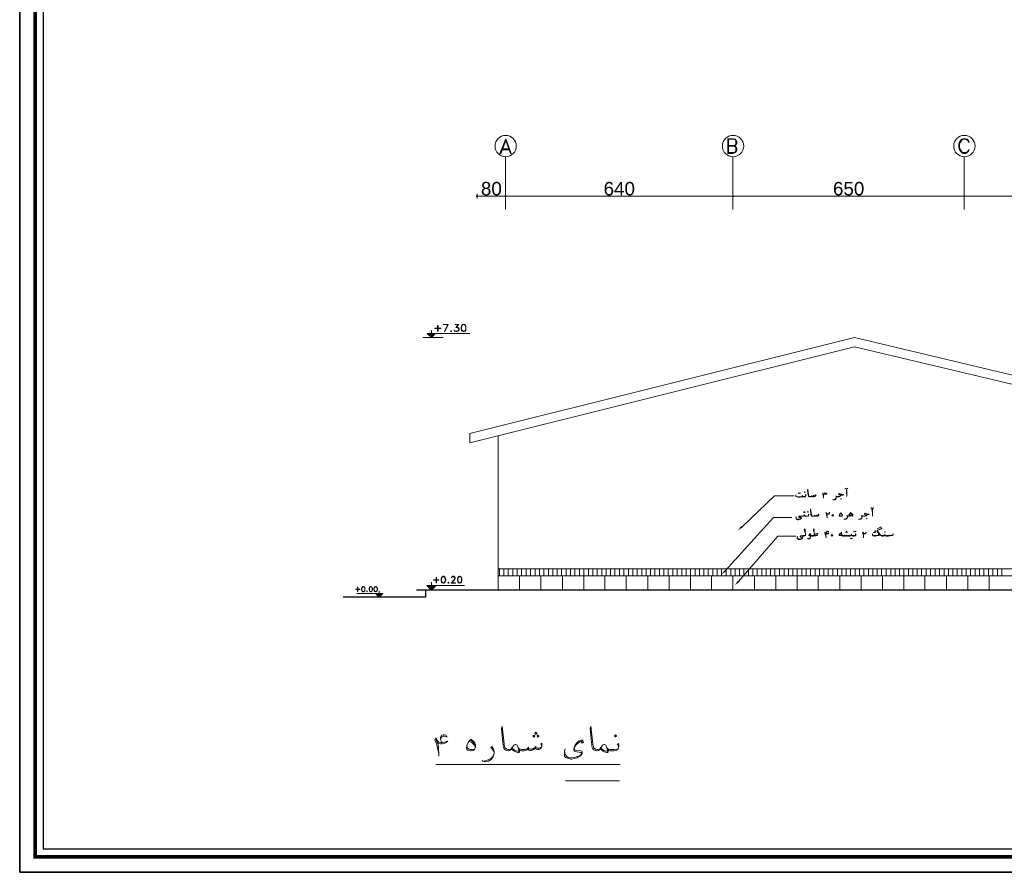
# Model space of a CAD drawing. Header units: metres. Extents: x 6 to 182, y 4 to 63.
# Tile 1 of 28: x 6 to 40, y 4 to 34. Entities that reach past the tile are written whole.
import ezdxf

# ---------------------------------------------------------------- set-up
doc = ezdxf.new("R2010")
doc.units = ezdxf.units.M
doc.header["$MEASUREMENT"] = 0
for name, color, linetype in [('PDF14_shib bandi', 7, 'Continuous'), ('PDF16_dim', 7, 'Continuous'), ('PDF16_hatch-plan', 7, 'Continuous'), ('PDF16_KADR', 7, 'Continuous'), ('PDF16_rahpelee', 7, 'Continuous'), ('PDF16_Text', 7, 'Continuous'), ('PDF16_textt', 7, 'Continuous')]:
    doc.layers.add(name, color=color, linetype=linetype)
doc.styles.add('PDF Arial', font='arial.ttf')

msp = doc.modelspace()

# ---------------------------------------------------------------- hatches: boundary and pattern name
at = {"layer": 'PDF14_shib bandi', "transparency": 33554559}
h = msp.add_hatch(color=256, dxfattribs=at)
h.paths.add_polyline_path([(31.468, 23.564), (31.43, 23.564), (31.468, 23.564)], flags=0)
h.paths.add_polyline_path([(31.468, 23.564), (31.372, 23.564), (31.468, 23.564)], flags=0)
h.paths.add_polyline_path([(31.468, 23.564), (31.372, 23.564), (31.468, 23.564)], flags=0)
h.paths.add_polyline_path([(31.468, 23.564), (31.372, 23.564), (31.468, 23.564)], flags=0)

# ---------------------------------------------------------------- linework, layer by layer
at = {"layer": 'PDF16_dim', "lineweight": 20}
for points in [[(21.635, 27.513), (21.635, 27.667)], [(22.588, 27.59), (22.55, 27.59), (21.712, 27.59), (21.673, 27.59)], [(30.524, 27.59), (30.486, 27.59), (22.694, 27.59), (22.665, 27.59)], [(38.576, 27.59), (38.538, 27.59), (30.63, 27.59), (30.592, 27.59)], [(46.637, 27.59), (46.599, 27.59), (38.692, 27.59), (38.653, 27.59)]]:
    msp.add_lwpolyline(points, dxfattribs=at)
for points in [[(22.627, 27.513), (22.627, 27.667)], [(30.553, 27.513), (30.553, 27.667)], [(38.615, 27.513), (38.615, 27.667)]]:
    msp.add_lwpolyline(points, close=True, dxfattribs=at)
at = {"layer": 'PDF16_dim', "transparency": 33554559}
for points in [[(21.606, 27.619), (21.635, 27.59), (21.596, 27.59)], [(21.596, 27.59), (21.606, 27.561), (21.635, 27.59)], [(21.635, 27.629), (21.606, 27.619), (21.635, 27.59)], [(21.606, 27.561), (21.635, 27.59), (21.635, 27.552)], [(21.635, 27.59), (21.664, 27.619), (21.635, 27.629)], [(21.673, 27.59), (21.635, 27.59), (21.664, 27.619)], [(21.635, 27.59), (21.635, 27.552), (21.664, 27.561)], [(21.664, 27.561), (21.673, 27.59), (21.635, 27.59)], [(22.598, 27.619), (22.627, 27.59), (22.588, 27.59)], [(22.598, 27.619), (22.588, 27.59), (22.627, 27.59)], [(22.588, 27.59), (22.598, 27.561), (22.627, 27.59)], [(22.588, 27.59), (22.627, 27.59), (22.598, 27.561)], [(22.627, 27.629), (22.598, 27.619), (22.627, 27.59)], [(22.627, 27.59), (22.627, 27.629), (22.598, 27.619)], [(22.598, 27.561), (22.627, 27.59), (22.627, 27.552)], [(22.627, 27.59), (22.598, 27.561), (22.627, 27.552)], [(22.627, 27.59), (22.656, 27.619), (22.627, 27.629)], [(22.656, 27.619), (22.627, 27.59), (22.627, 27.629)], [(22.665, 27.59), (22.627, 27.59), (22.656, 27.619)], [(22.665, 27.59), (22.656, 27.619), (22.627, 27.59)], [(22.627, 27.59), (22.627, 27.552), (22.656, 27.561)], [(22.656, 27.561), (22.665, 27.59), (22.627, 27.59)], [(22.627, 27.552), (22.656, 27.561), (22.627, 27.59)], [(22.656, 27.561), (22.627, 27.59), (22.665, 27.59)], [(30.534, 27.619), (30.553, 27.59), (30.524, 27.59)], [(30.534, 27.619), (30.524, 27.59), (30.553, 27.59)], [(30.524, 27.59), (30.534, 27.561), (30.553, 27.59)], [(30.524, 27.59), (30.553, 27.59), (30.534, 27.561)], [(30.553, 27.629), (30.534, 27.619), (30.553, 27.59)], [(30.553, 27.59), (30.553, 27.629), (30.534, 27.619)], [(30.534, 27.561), (30.553, 27.59), (30.553, 27.552)], [(30.553, 27.59), (30.534, 27.561), (30.553, 27.552)], [(30.553, 27.59), (30.582, 27.619), (30.553, 27.629)], [(30.582, 27.619), (30.553, 27.59), (30.553, 27.629)], [(30.592, 27.59), (30.553, 27.59), (30.582, 27.619)], [(30.592, 27.59), (30.582, 27.619), (30.553, 27.59)], [(30.553, 27.59), (30.553, 27.552), (30.582, 27.561)], [(30.582, 27.561), (30.592, 27.59), (30.553, 27.59)], [(30.553, 27.552), (30.582, 27.561), (30.553, 27.59)], [(30.582, 27.561), (30.553, 27.59), (30.592, 27.59)], [(38.586, 27.619), (38.615, 27.59), (38.576, 27.59)], [(38.586, 27.619), (38.576, 27.59), (38.615, 27.59)], [(38.576, 27.59), (38.586, 27.561), (38.615, 27.59)], [(38.576, 27.59), (38.615, 27.59), (38.586, 27.561)], [(38.615, 27.629), (38.586, 27.619), (38.615, 27.59)], [(38.615, 27.59), (38.615, 27.629), (38.586, 27.619)], [(38.586, 27.561), (38.615, 27.59), (38.615, 27.552)], [(38.615, 27.59), (38.586, 27.561), (38.615, 27.552)], [(38.615, 27.59), (38.644, 27.619), (38.615, 27.629)], [(38.644, 27.619), (38.615, 27.59), (38.615, 27.629)], [(38.653, 27.59), (38.615, 27.59), (38.644, 27.619)], [(38.653, 27.59), (38.644, 27.619), (38.615, 27.59)], [(38.615, 27.59), (38.615, 27.552), (38.644, 27.561)], [(38.644, 27.561), (38.653, 27.59), (38.615, 27.59)], [(38.615, 27.552), (38.644, 27.561), (38.615, 27.59)], [(38.644, 27.561), (38.615, 27.59), (38.653, 27.59)]]:
    msp.add_solid(points, dxfattribs=at)
at = {"layer": 'PDF16_hatch-plan', "lineweight": 18}
for points in [[(22.415, 14.357), (22.415, 14.598)], [(22.569, 14.357), (22.569, 14.598)], [(22.723, 14.357), (22.723, 14.598)], [(22.877, 14.357), (22.877, 14.598)], [(23.031, 14.357), (23.031, 14.598)], [(23.186, 14.357), (23.186, 14.598)], [(23.349, 14.357), (23.349, 14.598)], [(23.503, 14.357), (23.503, 14.598)], [(23.657, 14.357), (23.657, 14.598)], [(23.812, 14.357), (23.812, 14.598)], [(23.966, 14.357), (23.966, 14.598)], [(24.12, 14.357), (24.12, 14.598)], [(24.274, 14.357), (24.274, 14.598)], [(24.428, 14.357), (24.428, 14.598)], [(24.582, 14.357), (24.582, 14.598)], [(24.736, 14.357), (24.736, 14.598)], [(24.89, 14.357), (24.89, 14.598)], [(25.044, 14.357), (25.044, 14.598)], [(25.208, 14.357), (25.208, 14.598)], [(25.362, 14.357), (25.362, 14.598)], [(25.516, 14.357), (25.516, 14.598)], [(25.67, 14.357), (25.67, 14.598)], [(25.824, 14.357), (25.824, 14.598)], [(25.979, 14.357), (25.979, 14.598)], [(26.133, 14.357), (26.133, 14.598)], [(26.287, 14.357), (26.287, 14.598)], [(26.441, 14.357), (26.441, 14.598)], [(26.595, 14.357), (26.595, 14.598)], [(26.749, 14.357), (26.749, 14.598)], [(26.913, 14.357), (26.913, 14.598)], [(27.067, 14.357), (27.067, 14.598)], [(27.221, 14.357), (27.221, 14.598)], [(27.375, 14.357), (27.375, 14.598)], [(27.529, 14.357), (27.529, 14.598)], [(27.683, 14.357), (27.683, 14.598)], [(27.837, 14.357), (27.837, 14.598)], [(27.991, 14.357), (27.991, 14.598)], [(28.146, 14.357), (28.146, 14.598)], [(28.3, 14.357), (28.3, 14.598)], [(28.454, 14.357), (28.454, 14.598)], [(28.608, 14.357), (28.608, 14.598)], [(28.772, 14.357), (28.772, 14.598)], [(28.926, 14.357), (28.926, 14.598)], [(29.08, 14.357), (29.08, 14.598)], [(29.234, 14.357), (29.234, 14.598)], [(29.388, 14.357), (29.388, 14.598)], [(29.542, 14.357), (29.542, 14.598)], [(29.696, 14.357), (29.696, 14.598)], [(29.85, 14.357), (29.85, 14.598)], [(30.004, 14.357), (30.004, 14.598)], [(30.158, 14.357), (30.158, 14.598)], [(30.313, 14.357), (30.313, 14.598)], [(30.476, 14.357), (30.476, 14.598)], [(30.63, 14.357), (30.63, 14.598)], [(30.785, 14.357), (30.785, 14.598)], [(30.939, 14.357), (30.939, 14.598)], [(31.093, 14.357), (31.093, 14.598)], [(31.247, 14.357), (31.247, 14.598)], [(31.401, 14.357), (31.401, 14.598)], [(31.555, 14.357), (31.555, 14.598)], [(31.709, 14.357), (31.709, 14.598)], [(31.863, 14.357), (31.863, 14.598)], [(32.017, 14.357), (32.017, 14.598)], [(32.171, 14.357), (32.171, 14.598)], [(32.335, 14.357), (32.335, 14.598)], [(32.489, 14.357), (32.489, 14.598)], [(32.643, 14.357), (32.643, 14.598)], [(32.797, 14.357), (32.797, 14.598)], [(32.952, 14.357), (32.952, 14.598)], [(33.106, 14.357), (33.106, 14.598)], [(33.26, 14.357), (33.26, 14.598)], [(33.414, 14.357), (33.414, 14.598)], [(33.568, 14.357), (33.568, 14.598)], [(33.722, 14.357), (33.722, 14.598)], [(33.876, 14.357), (33.876, 14.598)], [(34.04, 14.357), (34.04, 14.598)], [(34.194, 14.357), (34.194, 14.598)], [(34.348, 14.357), (34.348, 14.598)], [(34.502, 14.357), (34.502, 14.598)], [(34.656, 14.357), (34.656, 14.598)], [(34.81, 14.357), (34.81, 14.598)], [(34.964, 14.357), (34.964, 14.598)], [(35.119, 14.357), (35.119, 14.598)], [(35.273, 14.357), (35.273, 14.598)], [(35.427, 14.357), (35.427, 14.598)], [(35.581, 14.357), (35.581, 14.598)], [(35.735, 14.357), (35.735, 14.598)], [(35.899, 14.357), (35.899, 14.598)], [(36.053, 14.357), (36.053, 14.598)], [(36.207, 14.357), (36.207, 14.598)], [(36.361, 14.357), (36.361, 14.598)], [(36.515, 14.357), (36.515, 14.598)], [(36.669, 14.357), (36.669, 14.598)], [(36.823, 14.357), (36.823, 14.598)], [(36.977, 14.357), (36.977, 14.598)], [(37.131, 14.357), (37.131, 14.598)], [(37.286, 14.357), (37.286, 14.598)], [(37.44, 14.357), (37.44, 14.598)], [(37.603, 14.357), (37.603, 14.598)], [(37.758, 14.357), (37.758, 14.598)], [(37.912, 14.357), (37.912, 14.598)], [(38.066, 14.357), (38.066, 14.598)], [(38.22, 14.357), (38.22, 14.598)], [(38.374, 14.357), (38.374, 14.598)], [(38.528, 14.357), (38.528, 14.598)], [(38.682, 14.357), (38.682, 14.598)], [(38.836, 14.357), (38.836, 14.598)], [(38.99, 14.357), (38.99, 14.598)], [(39.144, 14.357), (39.144, 14.598)], [(39.299, 14.357), (39.299, 14.598)], [(39.462, 14.357), (39.462, 14.598)], [(39.616, 14.357), (39.616, 14.598)], [(39.77, 14.357), (39.77, 14.598)], [(39.925, 14.357), (39.925, 14.598)]]:
    msp.add_lwpolyline(points, dxfattribs=at)
at = {"layer": 'PDF16_hatch-plan', "lineweight": 20}
for points in [[(23.118, 14.357), (23.118, 13.856)], [(23.86, 14.357), (23.86, 13.856)], [(24.611, 14.357), (24.611, 13.856)], [(25.353, 14.357), (25.353, 13.856)], [(26.094, 14.357), (26.094, 13.856)], [(26.836, 14.357), (26.836, 13.856)], [(27.587, 14.357), (27.587, 13.856)], [(28.329, 14.357), (28.329, 13.856)], [(29.07, 14.357), (29.07, 13.856)], [(29.812, 14.357), (29.812, 13.856)], [(30.553, 14.357), (30.553, 13.856)], [(31.305, 14.357), (31.305, 13.856)], [(32.046, 14.357), (32.046, 13.856)], [(32.788, 14.357), (32.788, 13.856)], [(33.529, 14.357), (33.529, 13.856)], [(34.281, 14.357), (34.281, 13.856)], [(35.022, 14.357), (35.022, 13.856)], [(35.764, 14.357), (35.764, 13.856)], [(36.505, 14.357), (36.505, 13.856)], [(37.247, 14.357), (37.247, 13.856)], [(37.998, 14.357), (37.998, 13.856)], [(38.74, 14.357), (38.74, 13.856)], [(39.481, 14.357), (39.481, 13.856)]]:
    msp.add_lwpolyline(points, dxfattribs=at)
at = {"layer": 'PDF16_KADR', "lineweight": 25}
for points in [[(5.695, 4.013), (89.785, 4.013), (89.785, 63.476), (5.695, 63.476)], [(5.695, 63.476), (89.785, 63.476), (89.785, 4.013), (5.695, 4.013)], [(6.514, 4.832), (88.841, 4.832), (88.841, 62.657), (6.514, 62.657)]]:
    msp.add_lwpolyline(points, close=True, dxfattribs=at)
at = {"layer": 'PDF16_KADR', "lineweight": 0, "const_width": 0.135}
msp.add_lwpolyline([(6.235, 62.937), (6.235, 4.552), (89.111, 4.552), (89.111, 62.937)], close=True, dxfattribs=at)
at = {"layer": 'PDF16_rahpelee', "lineweight": 20}
for points in [[(22.627, 28.958), (22.627, 27.128)], [(30.553, 28.958), (30.553, 27.128)], [(38.615, 28.958), (38.615, 27.128)], [(26.624, 7.769), (20.2, 7.769)], [(26.605, 7.201), (24.717, 7.201)]]:
    msp.add_lwpolyline(points, dxfattribs=at)
at = {"layer": 'PDF16_rahpelee', "lineweight": 18}
for points in [[(46.936, 19.77), (34.791, 22.659), (21.384, 19.317), (21.384, 18.99), (34.791, 22.341), (46.936, 19.452)], [(22.376, 13.856), (22.376, 19.24)], [(44.499, 14.598), (22.376, 14.598)], [(44.499, 14.357), (22.376, 14.357)]]:
    msp.add_lwpolyline(points, dxfattribs=at)
at = {"layer": 'PDF16_rahpelee', "lineweight": 30}
for points in [[(19.834, 13.856), (19.834, 13.606), (16.964, 13.606)], [(63.165, 13.856), (19.526, 13.856)], [(19.834, 13.654), (19.834, 13.644)]]:
    msp.add_lwpolyline(points, dxfattribs=at)
at = {"layer": 'PDF16_rahpelee', "lineweight": 20}
for centre in [(22.632, 29.338), (30.558, 29.338), (38.62, 29.338)]:
    msp.add_circle(centre, 0.371, dxfattribs=at)
at = {"layer": 'PDF16_textt', "lineweight": 20}
for points in [[(22.637, 29.593), (22.434, 29.083), (22.463, 29.083), (22.637, 29.526), (22.8, 29.083), (22.829, 29.083)], [(38.788, 29.208), (38.769, 29.208), (38.74, 29.16), (38.721, 29.141), (38.672, 29.112), (38.576, 29.112), (38.528, 29.141), (38.48, 29.208), (38.451, 29.285), (38.451, 29.401), (38.48, 29.478), (38.528, 29.545), (38.576, 29.574), (38.672, 29.574), (38.721, 29.545), (38.74, 29.526), (38.769, 29.478), (38.788, 29.478), (38.769, 29.526), (38.721, 29.574), (38.672, 29.593), (38.576, 29.593), (38.528, 29.574), (38.48, 29.526), (38.451, 29.478), (38.432, 29.401), (38.432, 29.285), (38.451, 29.208), (38.48, 29.16), (38.528, 29.112), (38.576, 29.083), (38.672, 29.083), (38.721, 29.112), (38.769, 29.16)], [(20.277, 22.881), (20.277, 23.083), (20.258, 23.083), (20.258, 22.881)], [(21.153, 23.121), (21.115, 23.112), (21.096, 23.073), (21.086, 23.015), (21.086, 22.977), (21.096, 22.919), (21.115, 22.881), (21.153, 22.871), (21.182, 22.871), (21.221, 22.881), (21.24, 22.919), (21.25, 22.977), (21.25, 23.015), (21.24, 23.073), (21.221, 23.112), (21.182, 23.121)], [(20.373, 22.977), (20.161, 22.977), (20.161, 22.986), (20.373, 22.986)], [(20.73, 22.9), (20.71, 22.89), (20.71, 22.881), (20.73, 22.871), (20.739, 22.871), (20.749, 22.881), (20.749, 22.89), (20.739, 22.9)], [(20.73, 22.89), (20.73, 22.881), (20.739, 22.881), (20.739, 22.89)], [(32.846, 17.246), (32.855, 17.237), (32.846, 17.227), (32.826, 17.237)], [(32.884, 17.246), (32.894, 17.237), (32.884, 17.227), (32.874, 17.237)], [(33.057, 17.256), (33.077, 17.266), (33.057, 17.275), (33.048, 17.266)], [(34.319, 17.025), (34.329, 17.034), (34.319, 17.044), (34.31, 17.034)], [(33.019, 16.582), (33.029, 16.572), (33.019, 16.562), (33.009, 16.572)], [(33.057, 16.582), (33.077, 16.572), (33.057, 16.562), (33.048, 16.572)], [(33.163, 16.572), (33.173, 16.582), (33.163, 16.591), (33.154, 16.582)], [(34.001, 16.457), (34.03, 16.485), (34.059, 16.457), (34.03, 16.428)], [(34.31, 16.543), (34.319, 16.543), (34.338, 16.524), (34.348, 16.505), (34.358, 16.495), (34.367, 16.476), (34.367, 16.466), (34.358, 16.447), (34.348, 16.437), (34.338, 16.428), (34.319, 16.428), (34.31, 16.428), (34.281, 16.428), (34.271, 16.437), (34.261, 16.447), (34.261, 16.457), (34.271, 16.476), (34.281, 16.514), (34.3, 16.534)], [(35.215, 16.341), (35.225, 16.351), (35.215, 16.36), (35.205, 16.351)], [(33.972, 15.763), (34.001, 15.792), (34.03, 15.763), (34.001, 15.734)], [(34.338, 15.782), (34.31, 15.753), (34.271, 15.763), (34.252, 15.773), (34.261, 15.802), (34.281, 15.821), (34.29, 15.83), (34.3, 15.83), (34.329, 15.83), (34.3, 15.821), (34.281, 15.811), (34.261, 15.792), (34.261, 15.782), (34.271, 15.782), (34.281, 15.773), (34.319, 15.773)], [(34.493, 15.859), (34.502, 15.869), (34.493, 15.879), (34.483, 15.869)], [(34.512, 15.888), (34.521, 15.898), (34.512, 15.908), (34.502, 15.898)], [(34.531, 15.859), (34.55, 15.869), (34.531, 15.879), (34.521, 15.869)], [(34.781, 15.908), (34.791, 15.898), (34.781, 15.888), (34.772, 15.898)], [(34.82, 15.908), (34.839, 15.898), (34.82, 15.888), (34.81, 15.898)], [(35.581, 15.994), (35.725, 16.062), (35.725, 16.052), (35.581, 15.985)], [(35.851, 15.869), (35.86, 15.879), (35.851, 15.888), (35.841, 15.879)], [(34.656, 15.667), (34.676, 15.657), (34.656, 15.647), (34.647, 15.657)], [(34.704, 15.667), (34.714, 15.657), (34.704, 15.647), (34.695, 15.657)], [(20.306, 14.203), (20.123, 14.203), (20.123, 14.212), (20.306, 14.212)], [(20.219, 14.106), (20.219, 14.299), (20.209, 14.299), (20.209, 14.106)], [(20.45, 14.338), (20.421, 14.318), (20.402, 14.289), (20.383, 14.232), (20.383, 14.203), (20.402, 14.145), (20.421, 14.106), (20.45, 14.097), (20.479, 14.097), (20.508, 14.106), (20.527, 14.145), (20.547, 14.203), (20.547, 14.232), (20.527, 14.289), (20.508, 14.318), (20.479, 14.338)], [(20.633, 14.135), (20.624, 14.126), (20.624, 14.106), (20.633, 14.097), (20.643, 14.097), (20.653, 14.106), (20.653, 14.126), (20.643, 14.135)], [(20.633, 14.126), (20.633, 14.106), (20.643, 14.106), (20.643, 14.126)], [(21.018, 14.338), (20.99, 14.318), (20.961, 14.289), (20.951, 14.232), (20.951, 14.203), (20.961, 14.145), (20.99, 14.106), (21.018, 14.097), (21.038, 14.097), (21.076, 14.106), (21.096, 14.145), (21.105, 14.203), (21.105, 14.232), (21.096, 14.289), (21.076, 14.318), (21.038, 14.338)], [(17.551, 13.875), (17.407, 13.875), (17.407, 13.885), (17.551, 13.885)], [(17.484, 13.808), (17.484, 13.952), (17.474, 13.952), (17.474, 13.808)], [(17.657, 13.981), (17.638, 13.972), (17.619, 13.943), (17.609, 13.904), (17.609, 13.875), (17.619, 13.827), (17.638, 13.808), (17.657, 13.798), (17.676, 13.798), (17.705, 13.808), (17.725, 13.827), (17.725, 13.875), (17.725, 13.904), (17.725, 13.943), (17.705, 13.972), (17.676, 13.981)], [(17.802, 13.827), (17.792, 13.818), (17.792, 13.808), (17.802, 13.798), (17.811, 13.808), (17.811, 13.818)], [(17.927, 13.981), (17.898, 13.972), (17.888, 13.943), (17.879, 13.904), (17.879, 13.875), (17.888, 13.827), (17.898, 13.808), (17.927, 13.798), (17.946, 13.798), (17.965, 13.808), (17.985, 13.827), (17.994, 13.875), (17.994, 13.904), (17.985, 13.943), (17.965, 13.972), (17.946, 13.981)], [(18.1, 13.981), (18.071, 13.972), (18.052, 13.943), (18.042, 13.904), (18.042, 13.875), (18.052, 13.827), (18.071, 13.808), (18.1, 13.798), (18.119, 13.798), (18.139, 13.808), (18.158, 13.827), (18.168, 13.875), (18.168, 13.904), (18.158, 13.943), (18.139, 13.972), (18.119, 13.981)], [(21.423, 8.646), (21.433, 8.646), (21.51, 8.588), (21.558, 8.52), (21.577, 8.472), (21.587, 8.434), (21.587, 8.395), (21.567, 8.337), (21.548, 8.299), (21.5, 8.26), (21.433, 8.251), (21.404, 8.251), (21.327, 8.26), (21.307, 8.27), (21.279, 8.299), (21.269, 8.337), (21.269, 8.347), (21.279, 8.434), (21.327, 8.54), (21.375, 8.607)], [(23.619, 8.723), (23.648, 8.761), (23.619, 8.8), (23.58, 8.761)], [(23.686, 8.819), (23.725, 8.857), (23.686, 8.896), (23.648, 8.857)], [(23.754, 8.723), (23.792, 8.761), (23.754, 8.8), (23.725, 8.761)], [(26.46, 8.742), (26.499, 8.771), (26.46, 8.809), (26.422, 8.771)]]:
    msp.add_lwpolyline(points, close=True, dxfattribs=at)
for points in [[(30.563, 29.333), (30.64, 29.353), (30.659, 29.382), (30.688, 29.43), (30.688, 29.497), (30.659, 29.545), (30.64, 29.574), (30.563, 29.593), (30.37, 29.593), (30.37, 29.083), (30.563, 29.083), (30.64, 29.112), (30.659, 29.141), (30.688, 29.189), (30.688, 29.256), (30.659, 29.305), (30.64, 29.333), (30.563, 29.353)], [(30.399, 29.353), (30.563, 29.353), (30.64, 29.382), (30.659, 29.43), (30.659, 29.497), (30.64, 29.545), (30.563, 29.574), (30.399, 29.574), (30.399, 29.112), (30.563, 29.112), (30.64, 29.141), (30.659, 29.189), (30.659, 29.256), (30.64, 29.305), (30.563, 29.333), (30.399, 29.333)], [(22.482, 29.208), (22.781, 29.208)], [(22.511, 29.237), (22.752, 29.237)], [(20.614, 23.112), (20.46, 23.112), (20.46, 23.121), (20.633, 23.121), (20.508, 22.871), (20.498, 22.871), (20.614, 23.121)], [(20.913, 23.025), (20.932, 23.025), (20.97, 23.015), (20.999, 22.986), (21.009, 22.948), (21.009, 22.938), (20.999, 22.9), (20.97, 22.881), (20.932, 22.871), (20.893, 22.871), (20.864, 22.881), (20.845, 22.89), (20.835, 22.919), (20.845, 22.919), (20.864, 22.89), (20.893, 22.881), (20.932, 22.881), (20.97, 22.89), (20.999, 22.929)], [(20.98, 23.112), (20.864, 23.112), (20.864, 23.121), (20.999, 23.121), (20.913, 23.015)], [(20.98, 23.121), (20.893, 23.015), (20.932, 23.015), (20.97, 22.996), (20.999, 22.967)], [(20.951, 23.015), (20.98, 22.986), (20.999, 22.948), (20.999, 22.938), (20.98, 22.9), (20.951, 22.881)], [(21.134, 23.112), (21.105, 23.073), (21.096, 23.015), (21.096, 22.977), (21.105, 22.919), (21.134, 22.881)], [(21.221, 23.102), (21.182, 23.112), (21.153, 23.112), (21.115, 23.102)], [(21.201, 22.881), (21.23, 22.919), (21.24, 22.977), (21.24, 23.015), (21.23, 23.073), (21.201, 23.112)], [(19.747, 22.659), (20.46, 22.659)], [(21.384, 22.803), (19.901, 22.803), (20.046, 22.659), (20.046, 22.909)], [(20.046, 22.659), (20.19, 22.803)], [(20.884, 22.881), (20.845, 22.9)], [(21.115, 22.89), (21.153, 22.881), (21.182, 22.881), (21.221, 22.89)], [(33.096, 17.14), (33.096, 17.15), (33.086, 17.169), (33.086, 17.179), (33.086, 17.188), (33.096, 17.179), (33.096, 17.16), (33.096, 17.15), (33.096, 17.14), (33.086, 17.131), (33.077, 17.121), (33.067, 17.111), (33.038, 17.111), (33.009, 17.111), (33, 17.111), (32.99, 17.111), (32.98, 17.121), (32.98, 17.131), (32.98, 17.15), (32.971, 17.14), (32.971, 17.121), (32.961, 17.111), (32.942, 17.111), (32.894, 17.092), (32.855, 17.092), (32.826, 17.092), (32.788, 17.102), (32.749, 17.121), (32.74, 17.131), (32.74, 17.15), (32.74, 17.16), (32.74, 17.179)], [(33.443, 17.16), (33.433, 17.179), (33.443, 17.188), (33.443, 17.169), (33.443, 17.16), (33.443, 17.15), (33.433, 17.14), (33.423, 17.131), (33.414, 17.121), (33.395, 17.121), (33.385, 17.121), (33.375, 17.131), (33.366, 17.14), (33.356, 17.121), (33.346, 17.111), (33.327, 17.111), (33.318, 17.111), (33.298, 17.111), (33.298, 17.121), (33.289, 17.131), (33.289, 17.121), (33.269, 17.111), (33.26, 17.111), (33.231, 17.111), (33.212, 17.111), (33.192, 17.121), (33.183, 17.131), (33.183, 17.14), (33.173, 17.16), (33.154, 17.343), (33.163, 17.371), (33.183, 17.179), (33.192, 17.15), (33.192, 17.14), (33.202, 17.131), (33.212, 17.121), (33.231, 17.121), (33.26, 17.121), (33.279, 17.121), (33.289, 17.131), (33.298, 17.14), (33.308, 17.131), (33.318, 17.121), (33.337, 17.121), (33.356, 17.131), (33.366, 17.14), (33.375, 17.15), (33.385, 17.14), (33.395, 17.14), (33.414, 17.14), (33.433, 17.14), (33.443, 17.15)], [(33.375, 17.16), (33.375, 17.15)], [(33.712, 17.054), (33.712, 17.063), (33.712, 17.092), (33.693, 17.15), (33.693, 17.179), (33.674, 17.217), (33.684, 17.246), (33.703, 17.208), (33.712, 17.198), (33.722, 17.198), (33.741, 17.208), (33.751, 17.217)], [(33.684, 17.237), (33.693, 17.208), (33.703, 17.198), (33.712, 17.188), (33.722, 17.188), (33.741, 17.198), (33.751, 17.208), (33.761, 17.227)], [(33.703, 17.198), (33.712, 17.15), (33.712, 17.121), (33.712, 17.073)], [(33.828, 17.227), (33.818, 17.217), (33.809, 17.198), (33.789, 17.198), (33.77, 17.198), (33.761, 17.217), (33.761, 17.227), (33.761, 17.256)], [(33.761, 17.217), (33.78, 17.217), (33.789, 17.217), (33.809, 17.217), (33.818, 17.227), (33.828, 17.237), (33.828, 17.246)], [(34.232, 17.179), (34.242, 17.208), (34.261, 17.217), (34.271, 17.217), (34.329, 17.198), (34.348, 17.188), (34.377, 17.188), (34.406, 17.188), (34.396, 17.169), (34.367, 17.169), (34.348, 17.16), (34.319, 17.15), (34.3, 17.131), (34.261, 17.111), (34.232, 17.111), (34.184, 17.111), (34.175, 17.111), (34.165, 17.111), (34.165, 17.092), (34.155, 17.073), (34.146, 17.044), (34.127, 17.015), (34.098, 17.005), (34.069, 16.996), (34.04, 17.005), (34.03, 17.015)], [(34.165, 17.092), (34.155, 17.111), (34.155, 17.121), (34.136, 17.121), (34.155, 17.14), (34.165, 17.121), (34.184, 17.121), (34.213, 17.121), (34.242, 17.121), (34.281, 17.14), (34.319, 17.169), (34.338, 17.179), (34.367, 17.179), (34.338, 17.179), (34.271, 17.198), (34.261, 17.198), (34.242, 17.188)], [(34.454, 17.381), (34.473, 17.4), (34.493, 17.4), (34.521, 17.381), (34.531, 17.381), (34.55, 17.391), (34.56, 17.41)], [(34.512, 17.121), (34.521, 17.15), (34.521, 17.217), (34.521, 17.314), (34.512, 17.371), (34.502, 17.352), (34.512, 17.304), (34.512, 17.246), (34.521, 17.16)], [(30.871, 16.062), (31.998, 17.14), (32.682, 17.14)], [(32.74, 17.15), (32.759, 17.121), (32.788, 17.111), (32.826, 17.111), (32.846, 17.111), (32.903, 17.111), (32.942, 17.121), (32.961, 17.121), (32.971, 17.14)], [(32.98, 17.14), (32.99, 17.121), (33.009, 17.121), (33.048, 17.121), (33.077, 17.121), (33.086, 17.131)], [(33.298, 17.15), (33.298, 17.14)], [(34.05, 17.005), (34.069, 17.005), (34.098, 17.015), (34.127, 17.034), (34.146, 17.054), (34.155, 17.073)], [(34.175, 17.111), (34.155, 17.121), (34.146, 17.131)], [(33.192, 16.457), (33.192, 16.466), (33.192, 16.485), (33.183, 16.495), (33.192, 16.505), (33.192, 16.495), (33.202, 16.476), (33.192, 16.457), (33.192, 16.447), (33.183, 16.437), (33.163, 16.428), (33.144, 16.428), (33.115, 16.428), (33.096, 16.428), (33.077, 16.428), (33.057, 16.437), (33.048, 16.447), (33.048, 16.466), (33.038, 16.485), (33.038, 16.466), (33.029, 16.447), (33.019, 16.437), (33.009, 16.428), (32.99, 16.428), (32.971, 16.428), (32.932, 16.428), (32.874, 16.428), (32.865, 16.428), (32.865, 16.418), (32.865, 16.408), (32.874, 16.399), (32.894, 16.399), (32.923, 16.399), (32.942, 16.389), (32.942, 16.379), (32.942, 16.37), (32.942, 16.36), (32.923, 16.341), (32.913, 16.331), (32.894, 16.322), (32.874, 16.312), (32.855, 16.312), (32.836, 16.302), (32.817, 16.302), (32.797, 16.312), (32.788, 16.312), (32.769, 16.322), (32.759, 16.341), (32.749, 16.36), (32.759, 16.399), (32.759, 16.418)], [(33.549, 16.476), (33.529, 16.495), (33.539, 16.505), (33.549, 16.485), (33.549, 16.476), (33.539, 16.466), (33.529, 16.457), (33.529, 16.447), (33.51, 16.437), (33.501, 16.437), (33.481, 16.447), (33.472, 16.447), (33.472, 16.457), (33.452, 16.437), (33.443, 16.428), (33.423, 16.428), (33.414, 16.428), (33.404, 16.428), (33.395, 16.437), (33.395, 16.447), (33.385, 16.437), (33.375, 16.428), (33.356, 16.428), (33.337, 16.428), (33.327, 16.428), (33.308, 16.428), (33.298, 16.437), (33.289, 16.447), (33.279, 16.457), (33.269, 16.476), (33.26, 16.659), (33.26, 16.688), (33.289, 16.495), (33.289, 16.476), (33.289, 16.457), (33.298, 16.447), (33.318, 16.447), (33.327, 16.437), (33.337, 16.437), (33.366, 16.437), (33.385, 16.447), (33.395, 16.447), (33.395, 16.457), (33.404, 16.447), (33.423, 16.447), (33.443, 16.447), (33.452, 16.447), (33.472, 16.457), (33.472, 16.466), (33.481, 16.457), (33.491, 16.457), (33.52, 16.457), (33.529, 16.457), (33.539, 16.466)], [(33.481, 16.476), (33.472, 16.466)], [(33.838, 16.37), (33.838, 16.379), (33.838, 16.408), (33.818, 16.476), (33.809, 16.495), (33.789, 16.534), (33.809, 16.562), (33.818, 16.534), (33.838, 16.514), (33.847, 16.514), (33.876, 16.514), (33.895, 16.524), (33.905, 16.534), (33.915, 16.553), (33.915, 16.572)], [(33.915, 16.543), (33.915, 16.534), (33.905, 16.514), (33.895, 16.505), (33.867, 16.505), (33.847, 16.505), (33.838, 16.505), (33.818, 16.514), (33.799, 16.553)], [(33.818, 16.514), (33.828, 16.476), (33.838, 16.447), (33.838, 16.389)], [(34.021, 16.457), (34.03, 16.476), (34.05, 16.457), (34.03, 16.447)], [(34.348, 16.447), (34.319, 16.437), (34.31, 16.437), (34.29, 16.447), (34.281, 16.457), (34.271, 16.476)], [(34.29, 16.524), (34.31, 16.514), (34.329, 16.505), (34.348, 16.485), (34.358, 16.466), (34.358, 16.457)], [(34.31, 16.534), (34.329, 16.524), (34.348, 16.505), (34.348, 16.485)], [(34.733, 16.457), (34.733, 16.476), (34.714, 16.485), (34.695, 16.514), (34.637, 16.553), (34.647, 16.562), (34.704, 16.514), (34.724, 16.495), (34.733, 16.476), (34.733, 16.457), (34.733, 16.447), (34.724, 16.428), (34.704, 16.428), (34.647, 16.447), (34.618, 16.457), (34.598, 16.466), (34.598, 16.476), (34.608, 16.495), (34.618, 16.505), (34.627, 16.514), (34.656, 16.524), (34.676, 16.524), (34.685, 16.524), (34.695, 16.514), (34.695, 16.505), (34.685, 16.476), (34.656, 16.457), (34.637, 16.447), (34.627, 16.437), (34.598, 16.428), (34.579, 16.428), (34.57, 16.428), (34.56, 16.428), (34.55, 16.428), (34.55, 16.408), (34.541, 16.389), (34.531, 16.36), (34.512, 16.341), (34.483, 16.322), (34.454, 16.312), (34.425, 16.322), (34.415, 16.331)], [(34.685, 16.495), (34.666, 16.476), (34.656, 16.457), (34.637, 16.447), (34.627, 16.447), (34.598, 16.447), (34.57, 16.437), (34.55, 16.447), (34.531, 16.457), (34.521, 16.447), (34.531, 16.437), (34.541, 16.428), (34.55, 16.408)], [(34.733, 16.447), (34.724, 16.447), (34.714, 16.437), (34.704, 16.437), (34.676, 16.447), (34.647, 16.457), (34.618, 16.466), (34.608, 16.476), (34.608, 16.485), (34.627, 16.505), (34.656, 16.524)], [(35.128, 16.495), (35.147, 16.524), (35.157, 16.534), (35.167, 16.534), (35.225, 16.514), (35.253, 16.505), (35.273, 16.505), (35.302, 16.505), (35.292, 16.485), (35.263, 16.485), (35.244, 16.476), (35.215, 16.466), (35.196, 16.447), (35.157, 16.428), (35.128, 16.428), (35.08, 16.428), (35.07, 16.428), (35.061, 16.428), (35.061, 16.408), (35.051, 16.389), (35.042, 16.36), (35.022, 16.341), (34.993, 16.322), (34.964, 16.312), (34.936, 16.322), (34.926, 16.331)], [(35.061, 16.408), (35.051, 16.428), (35.051, 16.437), (35.032, 16.447), (35.051, 16.457), (35.07, 16.447), (35.08, 16.437), (35.109, 16.437), (35.147, 16.447), (35.176, 16.457), (35.215, 16.485), (35.234, 16.495), (35.263, 16.495), (35.234, 16.495), (35.167, 16.514), (35.157, 16.514), (35.138, 16.505)], [(35.359, 16.697), (35.369, 16.717), (35.388, 16.717), (35.417, 16.697), (35.427, 16.697), (35.446, 16.707), (35.465, 16.726)], [(35.417, 16.437), (35.417, 16.476), (35.417, 16.534), (35.417, 16.63), (35.417, 16.688), (35.398, 16.668), (35.408, 16.62), (35.417, 16.562), (35.417, 16.476)], [(30.284, 14.53), (31.969, 16.389), (32.605, 16.389)], [(33.029, 16.457), (33.029, 16.447), (33.019, 16.447), (32.99, 16.437), (32.971, 16.437), (32.952, 16.437), (32.874, 16.437), (32.865, 16.428), (32.855, 16.418), (32.855, 16.408), (32.865, 16.399), (32.874, 16.389), (32.894, 16.379), (32.913, 16.379), (32.932, 16.379), (32.932, 16.37), (32.942, 16.37), (32.932, 16.351), (32.913, 16.341), (32.874, 16.331), (32.865, 16.322), (32.826, 16.322), (32.817, 16.322), (32.797, 16.322), (32.778, 16.331), (32.769, 16.341), (32.759, 16.36), (32.759, 16.37), (32.759, 16.399)], [(33.048, 16.457), (33.057, 16.447), (33.067, 16.447), (33.086, 16.437), (33.115, 16.437), (33.144, 16.437), (33.183, 16.447), (33.192, 16.447)], [(33.395, 16.466), (33.395, 16.457)], [(34.425, 16.322), (34.454, 16.322), (34.483, 16.331), (34.512, 16.351), (34.531, 16.37), (34.541, 16.389)], [(34.56, 16.428), (34.541, 16.437), (34.531, 16.447)], [(34.945, 16.322), (34.964, 16.322), (34.993, 16.331), (35.022, 16.351), (35.042, 16.37), (35.051, 16.389)], [(35.07, 16.428), (35.051, 16.437), (35.042, 16.447)], [(33.057, 15.985), (33.067, 15.898), (33.077, 15.83), (33.077, 15.802), (33.077, 15.773), (33.067, 15.763), (33.048, 15.744), (33.038, 15.744), (33.019, 15.734), (33.009, 15.734), (32.971, 15.734), (32.913, 15.744), (32.913, 15.734), (32.903, 15.725), (32.913, 15.725), (32.913, 15.715), (32.942, 15.705), (32.971, 15.705), (32.98, 15.705), (32.98, 15.696), (32.98, 15.676), (32.98, 15.667), (32.971, 15.657), (32.952, 15.647), (32.932, 15.628), (32.913, 15.628), (32.894, 15.619), (32.874, 15.619), (32.865, 15.619), (32.836, 15.619), (32.826, 15.628), (32.807, 15.638), (32.797, 15.647), (32.788, 15.676), (32.797, 15.705), (32.807, 15.734)], [(33.038, 15.975), (33.086, 15.936), (33.057, 15.994), (33.038, 15.975), (33.057, 15.898), (33.077, 15.83)], [(33.366, 15.753), (33.385, 15.773), (33.395, 15.782), (33.404, 15.802), (33.443, 15.821), (33.472, 15.83), (33.491, 15.83), (33.501, 15.821), (33.51, 15.811), (33.51, 15.802), (33.501, 15.782), (33.481, 15.763), (33.443, 15.744), (33.414, 15.744), (33.366, 15.734), (33.298, 15.734), (33.24, 15.734), (33.221, 15.744), (33.212, 15.744), (33.212, 15.753), (33.202, 15.763), (33.202, 15.773), (33.212, 15.792), (33.231, 15.811), (33.24, 15.811), (33.26, 15.802), (33.269, 15.773), (33.269, 15.744), (33.269, 15.725), (33.26, 15.696), (33.25, 15.667), (33.221, 15.647), (33.192, 15.647), (33.163, 15.647), (33.154, 15.657)], [(33.212, 15.792), (33.221, 15.802), (33.231, 15.802), (33.24, 15.802), (33.25, 15.782), (33.26, 15.773), (33.26, 15.753), (33.269, 15.725), (33.26, 15.705), (33.24, 15.676), (33.212, 15.667), (33.183, 15.657), (33.163, 15.647)], [(33.356, 15.975), (33.385, 15.936), (33.375, 15.994), (33.356, 15.975), (33.366, 15.927), (33.385, 15.859), (33.385, 15.782)], [(33.385, 15.859), (33.375, 15.956), (33.375, 15.994)], [(33.395, 15.782), (33.423, 15.802), (33.452, 15.811), (33.472, 15.821), (33.481, 15.821), (33.501, 15.811), (33.51, 15.802)], [(33.799, 15.676), (33.799, 15.696), (33.789, 15.725), (33.78, 15.782), (33.77, 15.811), (33.751, 15.85), (33.761, 15.879), (33.78, 15.84), (33.799, 15.83), (33.818, 15.821), (33.838, 15.821)], [(33.761, 15.859), (33.78, 15.83), (33.789, 15.821), (33.799, 15.811), (33.818, 15.811), (33.828, 15.811), (33.847, 15.811), (33.876, 15.821), (33.895, 15.84)], [(33.78, 15.821), (33.789, 15.782), (33.789, 15.753), (33.799, 15.705)], [(33.886, 15.879), (33.886, 15.888), (33.867, 15.898), (33.847, 15.908), (33.838, 15.908), (33.828, 15.898), (33.818, 15.879), (33.818, 15.869), (33.818, 15.85), (33.828, 15.83), (33.838, 15.821), (33.867, 15.83), (33.886, 15.84)], [(33.818, 15.869), (33.828, 15.888), (33.847, 15.888), (33.857, 15.888), (33.867, 15.888), (33.876, 15.888)], [(34.839, 15.773), (34.839, 15.782), (34.83, 15.792), (34.82, 15.802), (34.83, 15.821), (34.839, 15.811), (34.839, 15.792), (34.839, 15.782), (34.839, 15.773), (34.83, 15.753), (34.82, 15.744), (34.81, 15.744), (34.781, 15.734), (34.753, 15.734), (34.733, 15.734), (34.714, 15.744), (34.704, 15.744), (34.695, 15.753), (34.685, 15.773), (34.685, 15.802), (34.676, 15.773), (34.676, 15.753), (34.666, 15.744), (34.647, 15.744), (34.627, 15.734), (34.608, 15.734), (34.598, 15.734), (34.579, 15.744), (34.57, 15.744), (34.56, 15.753), (34.55, 15.744), (34.541, 15.744), (34.531, 15.734), (34.521, 15.734), (34.512, 15.744), (34.502, 15.744), (34.502, 15.763), (34.493, 15.744), (34.473, 15.744), (34.464, 15.734), (34.454, 15.734), (34.444, 15.744), (34.435, 15.744), (34.425, 15.763), (34.415, 15.744), (34.406, 15.744), (34.396, 15.734), (34.387, 15.734), (34.367, 15.744), (34.358, 15.744), (34.348, 15.753), (34.338, 15.782), (34.329, 15.869), (34.338, 15.879), (34.348, 15.782), (34.358, 15.773), (34.358, 15.753), (34.367, 15.753), (34.387, 15.753), (34.396, 15.753), (34.415, 15.753), (34.425, 15.763), (34.435, 15.773), (34.444, 15.753), (34.464, 15.753), (34.473, 15.753), (34.493, 15.753), (34.502, 15.763), (34.502, 15.773), (34.521, 15.753), (34.531, 15.753), (34.541, 15.753), (34.56, 15.753), (34.57, 15.773), (34.57, 15.763), (34.579, 15.753), (34.598, 15.753), (34.608, 15.753), (34.637, 15.753), (34.656, 15.753), (34.666, 15.763), (34.676, 15.773)], [(35.109, 15.676), (35.109, 15.696), (35.109, 15.725), (35.099, 15.782), (35.09, 15.811), (35.07, 15.85), (35.08, 15.879), (35.099, 15.85), (35.109, 15.83), (35.128, 15.83), (35.147, 15.83), (35.176, 15.83), (35.186, 15.85), (35.186, 15.859), (35.196, 15.879)], [(35.186, 15.859), (35.186, 15.84), (35.176, 15.83), (35.167, 15.821), (35.147, 15.811), (35.128, 15.811), (35.109, 15.811), (35.099, 15.83), (35.08, 15.859)], [(35.099, 15.821), (35.109, 15.782), (35.109, 15.753), (35.109, 15.705)], [(35.6, 15.879), (35.61, 15.85), (35.629, 15.811), (35.629, 15.792), (35.629, 15.782), (35.629, 15.773), (35.61, 15.763), (35.6, 15.753), (35.562, 15.744), (35.513, 15.734), (35.485, 15.734), (35.446, 15.744), (35.427, 15.753), (35.417, 15.773), (35.417, 15.782), (35.417, 15.802), (35.417, 15.811)], [(35.629, 15.773), (35.6, 15.763), (35.562, 15.753), (35.513, 15.753), (35.494, 15.753), (35.465, 15.753), (35.446, 15.763), (35.427, 15.773), (35.417, 15.782), (35.417, 15.802)], [(35.523, 15.927), (35.513, 15.917), (35.504, 15.908), (35.494, 15.888), (35.504, 15.879), (35.523, 15.869), (35.504, 15.859), (35.485, 15.859), (35.456, 15.859)], [(35.504, 15.908), (35.504, 15.898), (35.513, 15.888), (35.533, 15.879), (35.523, 15.869)], [(36.139, 15.792), (36.13, 15.811), (36.139, 15.802), (36.139, 15.792), (36.13, 15.773), (36.13, 15.763), (36.12, 15.753), (36.101, 15.753), (36.091, 15.753), (36.072, 15.753), (36.062, 15.763), (36.062, 15.773), (36.053, 15.753), (36.034, 15.744), (36.024, 15.744), (36.014, 15.744), (35.995, 15.744), (35.985, 15.753), (35.985, 15.763), (35.976, 15.744), (35.966, 15.744), (35.947, 15.734), (35.928, 15.734), (35.899, 15.734), (35.889, 15.744), (35.87, 15.744), (35.86, 15.753), (35.86, 15.773), (35.851, 15.802), (35.851, 15.773), (35.841, 15.753), (35.831, 15.744), (35.822, 15.744), (35.802, 15.734), (35.783, 15.734), (35.754, 15.734), (35.735, 15.744), (35.716, 15.744), (35.687, 15.763), (35.677, 15.773), (35.571, 15.908), (35.581, 15.936), (35.745, 16.013), (35.735, 15.994), (35.581, 15.927), (35.696, 15.773), (35.716, 15.763), (35.735, 15.753), (35.754, 15.753), (35.783, 15.753), (35.802, 15.753), (35.831, 15.753), (35.841, 15.763), (35.841, 15.773)], [(30.746, 14.155), (32.123, 15.734), (32.749, 15.734)], [(33.077, 15.773), (33.057, 15.763), (33.048, 15.753), (33.029, 15.753), (33.009, 15.753), (32.99, 15.753), (32.913, 15.744), (32.903, 15.744), (32.894, 15.725), (32.903, 15.715), (32.903, 15.705), (32.913, 15.696), (32.942, 15.696), (32.952, 15.696), (32.971, 15.686), (32.98, 15.676), (32.971, 15.667), (32.952, 15.647), (32.923, 15.638), (32.903, 15.638), (32.865, 15.628), (32.855, 15.628), (32.836, 15.638), (32.817, 15.647), (32.807, 15.657), (32.807, 15.667), (32.797, 15.686), (32.797, 15.705)], [(33.212, 15.773), (33.212, 15.763), (33.221, 15.753), (33.231, 15.753), (33.298, 15.753), (33.385, 15.753), (33.423, 15.753), (33.462, 15.763), (33.501, 15.782)], [(33.982, 15.773), (34.001, 15.782), (34.011, 15.773), (34.001, 15.753)], [(34.31, 15.763), (34.261, 15.773)], [(34.444, 15.773), (34.435, 15.773)], [(34.512, 15.773), (34.502, 15.773)], [(34.57, 15.773), (34.57, 15.773)], [(34.685, 15.773), (34.695, 15.763), (34.704, 15.753), (34.733, 15.753), (34.753, 15.753), (34.791, 15.753), (34.82, 15.753), (34.83, 15.753)], [(35.86, 15.773), (35.87, 15.763), (35.879, 15.753), (35.899, 15.753), (35.928, 15.753), (35.956, 15.753), (35.976, 15.753), (35.985, 15.763), (35.985, 15.773), (35.995, 15.753), (36.014, 15.753), (36.034, 15.753), (36.053, 15.763), (36.062, 15.773), (36.072, 15.773), (36.082, 15.763), (36.111, 15.763), (36.12, 15.773), (36.13, 15.773)], [(35.995, 15.773), (35.985, 15.773)], [(36.072, 15.782), (36.072, 15.773)], [(21.201, 14.02), (19.882, 14.02), (20.046, 13.856), (20.046, 14.135)], [(20.431, 14.318), (20.412, 14.289), (20.402, 14.232), (20.402, 14.203), (20.412, 14.145), (20.431, 14.106)], [(20.508, 14.309), (20.479, 14.318), (20.45, 14.318), (20.421, 14.309)], [(20.421, 14.126), (20.45, 14.106), (20.479, 14.106), (20.508, 14.126)], [(20.498, 14.106), (20.518, 14.145), (20.527, 14.203), (20.527, 14.232), (20.518, 14.289), (20.498, 14.318)], [(20.739, 14.106), (20.884, 14.106), (20.884, 14.097), (20.73, 14.097), (20.835, 14.212), (20.855, 14.241), (20.864, 14.27), (20.864, 14.289), (20.855, 14.309), (20.835, 14.318), (20.787, 14.318), (20.768, 14.309), (20.749, 14.289), (20.749, 14.28), (20.739, 14.28), (20.739, 14.289), (20.749, 14.309), (20.768, 14.318), (20.787, 14.338), (20.835, 14.338), (20.855, 14.318), (20.864, 14.309), (20.874, 14.289), (20.874, 14.27), (20.864, 14.241), (20.845, 14.212), (20.739, 14.097)], [(20.999, 14.318), (20.98, 14.289), (20.961, 14.232), (20.961, 14.203), (20.98, 14.145), (20.999, 14.106)], [(21.076, 14.309), (21.038, 14.318), (21.018, 14.318), (20.99, 14.309)], [(20.99, 14.126), (21.018, 14.106), (21.038, 14.106), (21.076, 14.126)], [(21.067, 14.106), (21.086, 14.145), (21.096, 14.203), (21.096, 14.232), (21.086, 14.289), (21.067, 14.318)], [(18.1, 13.731), (18.225, 13.606), (18.351, 13.731), (17.445, 13.731)], [(17.648, 13.972), (17.628, 13.943), (17.619, 13.904), (17.619, 13.875), (17.628, 13.827), (17.648, 13.808)], [(17.705, 13.962), (17.676, 13.972), (17.657, 13.972), (17.638, 13.962)], [(17.638, 13.818), (17.657, 13.808), (17.676, 13.808), (17.705, 13.818)], [(17.696, 13.808), (17.715, 13.827), (17.725, 13.875), (17.725, 13.904), (17.715, 13.943), (17.696, 13.972)], [(17.802, 13.818), (17.802, 13.808), (17.802, 13.818)], [(17.908, 13.972), (17.888, 13.943), (17.888, 13.904), (17.888, 13.875), (17.888, 13.827), (17.908, 13.808)], [(17.965, 13.962), (17.946, 13.972), (17.927, 13.972), (17.898, 13.962)], [(17.898, 13.818), (17.927, 13.808), (17.946, 13.808), (17.965, 13.818)], [(17.965, 13.808), (17.975, 13.827), (17.985, 13.875), (17.985, 13.904), (17.975, 13.943), (17.965, 13.972)], [(18.081, 13.972), (18.062, 13.943), (18.052, 13.904), (18.052, 13.875), (18.062, 13.827), (18.081, 13.808)], [(18.139, 13.962), (18.119, 13.972), (18.1, 13.972), (18.071, 13.962)], [(18.071, 13.818), (18.1, 13.808), (18.119, 13.808), (18.139, 13.818)], [(18.129, 13.808), (18.148, 13.827), (18.158, 13.875), (18.158, 13.904), (18.148, 13.943), (18.129, 13.972)], [(18.225, 13.606), (18.225, 13.827)], [(20.046, 13.856), (20.209, 14.02)], [(18.351, 13.606), (18.1, 13.606)], [(23.898, 8.434), (23.86, 8.492), (23.889, 8.511), (23.898, 8.453), (23.898, 8.434), (23.889, 8.386), (23.86, 8.347), (23.84, 8.318), (23.792, 8.299), (23.744, 8.299), (23.696, 8.309), (23.657, 8.337), (23.648, 8.357), (23.619, 8.299), (23.571, 8.27), (23.523, 8.26), (23.484, 8.26), (23.436, 8.27), (23.417, 8.299), (23.397, 8.337), (23.378, 8.289), (23.34, 8.26), (23.282, 8.251), (23.214, 8.251), (23.186, 8.251), (23.137, 8.26), (23.099, 8.289), (23.08, 8.347), (23.031, 8.443), (23.012, 8.463), (22.983, 8.472), (22.964, 8.472), (22.935, 8.463), (22.916, 8.443), (22.877, 8.386), (22.839, 8.318), (22.82, 8.299), (22.8, 8.289), (22.771, 8.26), (22.733, 8.251), (22.723, 8.251), (22.665, 8.26), (22.617, 8.289), (22.579, 8.318), (22.559, 8.366), (22.54, 8.434), (22.482, 9.021), (22.511, 9.108), (22.579, 8.492), (22.588, 8.405), (22.598, 8.366), (22.627, 8.337), (22.675, 8.309), (22.723, 8.299), (22.733, 8.299), (22.742, 8.299), (22.8, 8.309), (22.829, 8.318), (22.839, 8.337), (22.877, 8.386)], [(26.566, 8.357), (26.566, 8.395), (26.556, 8.443), (26.528, 8.472), (26.556, 8.52), (26.566, 8.492), (26.576, 8.434), (26.576, 8.405), (26.566, 8.357), (26.556, 8.318), (26.518, 8.289), (26.47, 8.26), (26.402, 8.251), (26.306, 8.251), (26.277, 8.251), (26.229, 8.26), (26.2, 8.289), (26.171, 8.347), (26.123, 8.443), (26.104, 8.463), (26.075, 8.472), (26.056, 8.472), (26.027, 8.463), (26.007, 8.443), (25.969, 8.386), (25.93, 8.318), (25.911, 8.299), (25.902, 8.289), (25.863, 8.26), (25.824, 8.251), (25.815, 8.251), (25.757, 8.26), (25.709, 8.289), (25.67, 8.318), (25.651, 8.366), (25.641, 8.434), (25.574, 9.021), (25.603, 9.108), (25.67, 8.492), (25.69, 8.405), (25.699, 8.366), (25.719, 8.337), (25.767, 8.309), (25.815, 8.299), (25.824, 8.299), (25.844, 8.299), (25.902, 8.309), (25.921, 8.318), (25.93, 8.337), (25.969, 8.386)], [(20.306, 8.068), (20.306, 8.106), (20.296, 8.203), (20.248, 8.405), (20.219, 8.492), (20.161, 8.617), (20.2, 8.703), (20.258, 8.597), (20.306, 8.549), (20.364, 8.54), (20.441, 8.54)], [(20.19, 8.665), (20.238, 8.569), (20.267, 8.52), (20.306, 8.501), (20.364, 8.492), (20.412, 8.492), (20.489, 8.501), (20.556, 8.54), (20.614, 8.588)], [(20.595, 8.723), (20.575, 8.752), (20.547, 8.79), (20.489, 8.809), (20.45, 8.809), (20.402, 8.79), (20.364, 8.713), (20.364, 8.675), (20.373, 8.607), (20.402, 8.559), (20.441, 8.54), (20.547, 8.559), (20.595, 8.588)], [(20.364, 8.675), (20.412, 8.742), (20.46, 8.761), (20.498, 8.761), (20.547, 8.752), (20.566, 8.742)], [(21.365, 8.588), (21.423, 8.559), (21.481, 8.511), (21.529, 8.453), (21.567, 8.386), (21.567, 8.347)], [(21.413, 8.617), (21.471, 8.569), (21.529, 8.501), (21.558, 8.463)], [(25.304, 8.559), (25.285, 8.588), (25.218, 8.559), (25.16, 8.52), (25.092, 8.463), (25.054, 8.414), (25.035, 8.366), (25.015, 8.309), (25.044, 8.289), (25.102, 8.26), (25.247, 8.251), (25.285, 8.241), (25.295, 8.212), (25.295, 8.164), (25.285, 8.135), (25.247, 8.087), (25.198, 8.048), (25.121, 8.01), (25.064, 7.991), (25.015, 7.981), (24.938, 7.962), (24.9, 7.962), (24.813, 7.981), (24.784, 7.991), (24.717, 8.02), (24.688, 8.068), (24.678, 8.135), (24.688, 8.251), (24.707, 8.318)], [(25.266, 8.559), (25.295, 8.52), (25.343, 8.549), (25.324, 8.597), (25.295, 8.617), (25.266, 8.617), (25.198, 8.597), (25.16, 8.569), (25.102, 8.511), (25.054, 8.443), (25.015, 8.366), (25.006, 8.309), (25.006, 8.289), (25.015, 8.251), (25.035, 8.241), (25.102, 8.212), (25.198, 8.203), (25.256, 8.193), (25.266, 8.183), (25.285, 8.154), (25.266, 8.116), (25.256, 8.106), (25.189, 8.068), (25.092, 8.039), (25.035, 8.02), (24.919, 8.01), (24.881, 8.01), (24.813, 8.02), (24.765, 8.048), (24.736, 8.087), (24.707, 8.116), (24.698, 8.164), (24.688, 8.251)], [(20.258, 8.54), (20.287, 8.405), (20.296, 8.309), (20.306, 8.145)], [(21.548, 8.309), (21.462, 8.299), (21.404, 8.299), (21.356, 8.309), (21.307, 8.347), (21.279, 8.434)], [(22.232, 8.193), (22.213, 8.251), (22.174, 8.309), (22.116, 8.366), (22.155, 8.405), (22.184, 8.357), (22.222, 8.289), (22.232, 8.212), (22.232, 8.183), (22.222, 8.106), (22.184, 8.02), (22.126, 7.943), (22.03, 7.885), (21.933, 7.865), (21.837, 7.894), (21.808, 7.914)], [(23.099, 8.289), (23.118, 8.241), (23.118, 8.212), (23.089, 8.193), (23.051, 8.193), (22.983, 8.212), (22.935, 8.241), (22.887, 8.27), (22.839, 8.318)], [(23.031, 8.443), (23.051, 8.386), (23.089, 8.27), (23.089, 8.251), (23.08, 8.241), (23.051, 8.241), (22.993, 8.251), (22.945, 8.27), (22.897, 8.309), (22.868, 8.357)], [(23.08, 8.347), (23.099, 8.318), (23.137, 8.309), (23.186, 8.299), (23.214, 8.299), (23.301, 8.299), (23.369, 8.309), (23.397, 8.337), (23.417, 8.357), (23.446, 8.318), (23.494, 8.309), (23.551, 8.309), (23.619, 8.337), (23.648, 8.357), (23.677, 8.386), (23.696, 8.357), (23.734, 8.347), (23.802, 8.347), (23.85, 8.357), (23.889, 8.386)], [(23.426, 8.386), (23.417, 8.357)], [(23.686, 8.414), (23.677, 8.386)], [(26.2, 8.289), (26.21, 8.241), (26.21, 8.212), (26.181, 8.193), (26.152, 8.193), (26.075, 8.212), (26.027, 8.241), (25.979, 8.27), (25.93, 8.318)], [(26.123, 8.443), (26.152, 8.386), (26.181, 8.27), (26.181, 8.251), (26.171, 8.241), (26.152, 8.241), (26.094, 8.251), (26.046, 8.27), (25.998, 8.309), (25.959, 8.357)], [(26.171, 8.347), (26.2, 8.318), (26.229, 8.309), (26.277, 8.299), (26.306, 8.299), (26.412, 8.299), (26.518, 8.309), (26.556, 8.318)], [(21.856, 7.894), (21.924, 7.904), (22.02, 7.933), (22.116, 7.981), (22.184, 8.048), (22.222, 8.106)]]:
    msp.add_lwpolyline(points, dxfattribs=at)
at = {"layer": 'PDF16_textt', "transparency": 33554559}
for points in [[(19.901, 22.803), (20.046, 22.803), (20.046, 22.659)], [(20.046, 22.803), (20.046, 22.659), (20.19, 22.803)], [(30.89, 16.042), (30.736, 15.936), (30.842, 16.091)], [(30.313, 14.511), (30.158, 14.395), (30.264, 14.55)], [(30.765, 14.135), (30.621, 14.02), (30.717, 14.174)], [(18.1, 13.731), (18.225, 13.731), (18.225, 13.606)], [(18.225, 13.731), (18.225, 13.606), (18.351, 13.731)], [(19.882, 14.02), (20.046, 14.02), (20.046, 13.856)], [(20.046, 14.02), (20.046, 13.856), (20.209, 14.02)]]:
    msp.add_solid(points, dxfattribs=at)

# ---------------------------------------------------------------- texts
at = {"layer": 'PDF16_Text', "char_height": 0.4688, "attachment_point": 7, "style": 'PDF Arial'}
for s, insert in [('80', (21.77, 27.611)), ('640', (26.046, 27.611)), ('650', (34.04, 27.611))]:
    msp.add_mtext(s, dxfattribs=dict(at, insert=insert))

doc.saveas('drawing.dxf')
